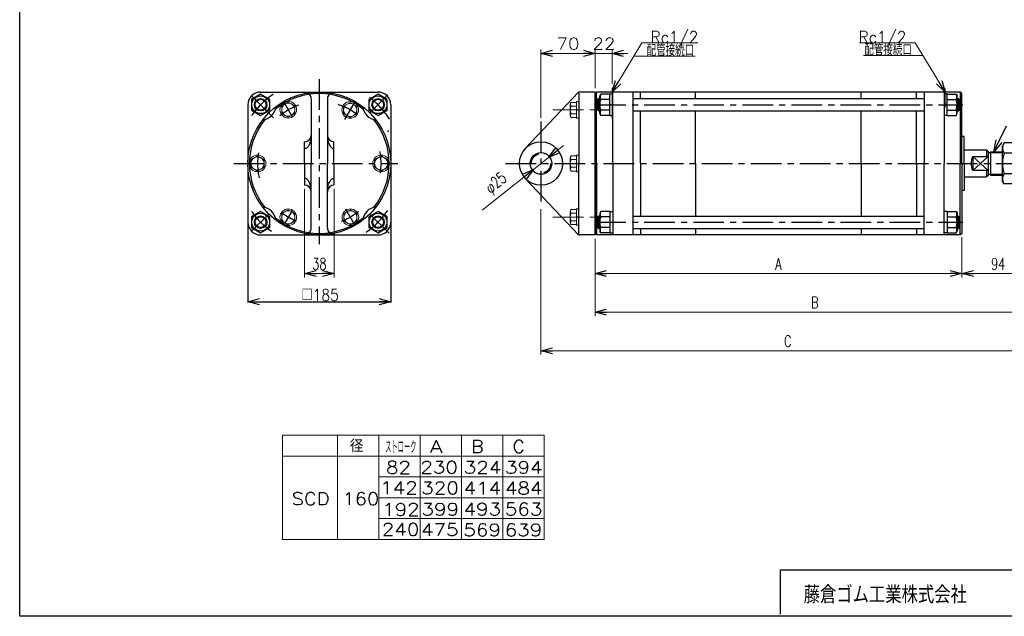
# Model space of a CAD drawing. Header units: millimetres. Extents: x -950 to 1020, y -701 to 709.
# Tile 1 of 3: x -950 to 325, y -670 to 102. Entities that reach past the tile are written whole.
import ezdxf
from ezdxf.enums import TextEntityAlignment as Align

# ---------------------------------------------------------------- set-up
doc = ezdxf.new("R2010")
doc.units = ezdxf.units.MM
doc.header["$LTSCALE"] = 1.25
doc.header["$PDSIZE"] = 1
doc.linetypes.add('CENTER', pattern=[50.8, 31.75, -6.35, 6.35, -6.35])
doc.linetypes.add('DIVIDE', pattern=[31.75, 12.7, -6.35, 0, -6.35, 0, -6.35])
doc.layers.add('ZUWAKU', color=7, linetype='Continuous')
doc.styles.add('FdaStyle0', font='txt.shx', dxfattribs={"width": 0.714286, "bigfont": 'bigfont'})
doc.dimstyles.new('DaDimDiametricStyle', dxfattribs={"dimtxt": 15, "dimasz": 15.000009, "dimexe": 5, "dimexo": 5, "dimgap": 5, "dimtad": 3, "dimdsep": 46, "dimtxsty": 'FdaStyle0', "dimblk1": 'OPEN30', "dimblk2": 'OPEN30', "dimsah": 1, "dimcen": 0.09, "dimclrd": 4, "dimclre": 7, "dimclrt": 4, "dimadec": 0, "dimazin": 2, "dimtfac": 1, "dimtdec": 4, "dimtmove": 0, "dimatfit": 0, "dimfxl": 1, "dimarcsym": 0})
doc.dimstyles.new('DaDimRotatedStyle', dxfattribs={"dimtxt": 15, "dimasz": 15.000009, "dimexe": 5, "dimexo": 5, "dimgap": 5, "dimtad": 3, "dimdsep": 46, "dimtxsty": 'FdaStyle0', "dimblk1": 'OPEN30', "dimblk2": 'OPEN30', "dimsah": 1, "dimcen": 0.09, "dimclrd": 4, "dimclre": 4, "dimclrt": 4, "dimadec": 0, "dimazin": 2, "dimtfac": 1, "dimtdec": 4, "dimtmove": 0, "dimatfit": 0, "dimfxl": 1, "dimarcsym": 0})

# ---------------------------------------------------------------- blocks, each defined once
blk = doc.blocks.new('_OPEN30')
at = {"color": 0, "linetype": 'ByBlock', "lineweight": -2}
for p, q in [((-1, 0.267949), (0, 0)), ((0, 0), (-1, -0.267949)), ((0, 0), (-1, 0))]:
    blk.add_line(p, q, dxfattribs=at)
blk = doc.blocks.new('DC_GROUP_Φ160_1')
at = {"color": 4, "linetype": 'Continuous', "lineweight": 25}
for p, q in [((-486, -146.2), (-498, -153.1)), ((-474, -153.1), (-486, -146.2)), ((-498, -153.1), (-498, -167)), ((-474, -167), (-474, -153.1)), ((-498, -167), (-486, -173.9)), ((-486, -173.9), (-474, -167))]:
    blk.add_line(p, q, dxfattribs=at)
for radius in [11.5, 8, 7]:
    blk.add_circle((-486, -160), radius, dxfattribs=at)
blk = doc.blocks.new('DC_GROUP_Φ160_2')
at = {"color": 4, "linetype": 'Continuous', "lineweight": 25}
for p, q in [((-638, -146.2), (-650, -153.1)), ((-626, -153.1), (-638, -146.2)), ((-650, -153.1), (-650, -167)), ((-626, -167), (-626, -153.1)), ((-650, -167), (-638, -173.9)), ((-638, -173.9), (-626, -167))]:
    blk.add_line(p, q, dxfattribs=at)
for radius in [11.5, 8, 7]:
    blk.add_circle((-638, -160), radius, dxfattribs=at)
blk = doc.blocks.new('DC_GROUP_Φ160_3')
at = {"color": 4, "linetype": 'Continuous', "lineweight": 25}
for p, q in [((-638, 5.8), (-650, -1.1)), ((-626, -1.1), (-638, 5.8)), ((-650, -1.1), (-650, -15)), ((-626, -15), (-626, -1.1)), ((-650, -15), (-638, -21.9)), ((-638, -21.9), (-626, -15))]:
    blk.add_line(p, q, dxfattribs=at)
for radius in [11.5, 8, 7]:
    blk.add_circle((-638, -8), radius, dxfattribs=at)
blk = doc.blocks.new('DC_GROUP_Φ160_4')
at = {"color": 4, "linetype": 'Continuous', "lineweight": 25}
for p, q in [((-486, 5.8), (-498, -1.1)), ((-474, -1.1), (-486, 5.8)), ((-498, -1.1), (-498, -15)), ((-474, -15), (-474, -1.1)), ((-498, -15), (-486, -21.9)), ((-486, -21.9), (-474, -15))]:
    blk.add_line(p, q, dxfattribs=at)
for radius in [11.5, 8, 7]:
    blk.add_circle((-486, -8), radius, dxfattribs=at)
blk = doc.blocks.new('DC_GROUP_Φ160_5')
at = {"color": 4, "linetype": 'Continuous', "lineweight": 25}
for p, q in [((324.6, -57.5), (322, -62)), ((322, -62), (322, -106)), ((337.4, -57.5), (324.6, -57.5)), ((337.4, -57.5), (340, -62)), ((340, -62), (340, -106)), ((337.4, -70.8), (324.6, -70.8)), ((337.4, -97.3), (324.6, -97.3)), ((324.6, -110.6), (322, -106)), ((337.4, -110.6), (324.6, -110.6)), ((337.4, -110.6), (340, -106))]:
    blk.add_line(p, q, dxfattribs=at)
for centre, radius, start, end in [((334.3, -64.1), 11.8, 145.6111, 214.3889), ((327.7, -64.1), 11.8, 325.6111, 34.3889), ((366.5, -84), 43.9, 162.4111, 197.5889), ((295.5, -84), 43.9, 342.4111, 17.5889), ((334.3, -104), 11.8, 145.6111, 214.3889), ((327.7, -104), 11.8, 325.6111, 34.3889)]:
    blk.add_arc(centre, radius, start, end, dxfattribs=at)
blk = doc.blocks.new('DC_GROUP_Φ160_6')
at = {"color": 4, "linetype": 'Continuous', "lineweight": 25}
for p, q in [((-197.6, -146.2), (-199, -148.5)), ((-199, -148.5), (-199, -171.5)), ((-186, -146.2), (-197.6, -146.2)), ((-186, -146), (-186, -174)), ((-186, -146), (-182, -146)), ((-186, -146.2), (-186, -173.9)), ((-186, -153.1), (-197.6, -153.1)), ((-186, -160.6), (-182, -159.5)), ((-197.6, -173.9), (-199, -171.5)), ((-186, -167), (-197.6, -167)), ((-186, -173.9), (-197.6, -173.9)), ((-186, -174), (-182, -174))]:
    blk.add_line(p, q, dxfattribs=at)
for centre, radius, start, end in [((-191.6, -149.7), 6.93, 150, 210), ((-180.7, -160), 18.3, 157.7807, 202.2193), ((-191.6, -170.4), 6.93, 150, 210)]:
    blk.add_arc(centre, radius, start, end, dxfattribs=at)
blk = doc.blocks.new('DC_GROUP_Φ160_7')
at = {"color": 4, "linetype": 'Continuous', "lineweight": 25}
for p, q in [((251, -146), (247, -146)), ((251, -146), (251, -174)), ((251, -146.2), (251, -173.9)), ((251, -146.2), (262.6, -146.2)), ((262.6, -146.2), (264, -148.5)), ((264, -148.5), (264, -171.5)), ((251, -160.6), (247, -159.5)), ((251, -153.1), (262.6, -153.1)), ((251, -174), (247, -174)), ((251, -167), (262.6, -167)), ((251, -173.9), (262.6, -173.9)), ((262.6, -173.9), (264, -171.5))]:
    blk.add_line(p, q, dxfattribs=at)
for centre, radius, start, end in [((256.6, -149.7), 6.93, 330, 30), ((245.7, -160), 18.3, 337.7807, 22.2193), ((256.6, -170.4), 6.93, 330, 30)]:
    blk.add_arc(centre, radius, start, end, dxfattribs=at)
blk = doc.blocks.new('DC_GROUP_Φ160_8')
at = {"color": 4, "linetype": 'Continuous', "lineweight": 25}
for p, q in [((-197.6, 5.8), (-199, 3.5)), ((-199, -19.5), (-199, 3.5)), ((-186, 5.8), (-197.6, 5.8)), ((-186, -22), (-186, 6)), ((-186, 6), (-182, 6)), ((-186, -21.9), (-186, 5.8)), ((-186, -1.1), (-197.6, -1.1)), ((-186, -7.5), (-182, -8.6)), ((-197.6, -21.9), (-199, -19.5)), ((-186, -15), (-197.6, -15)), ((-186, -21.9), (-197.6, -21.9)), ((-186, -22), (-182, -22))]:
    blk.add_line(p, q, dxfattribs=at)
for centre, radius, start, end in [((-191.6, 2.3), 6.93, 150, 210), ((-180.7, -8), 18.3, 157.7807, 202.2193), ((-191.6, -18.4), 6.93, 150, 210)]:
    blk.add_arc(centre, radius, start, end, dxfattribs=at)
blk = doc.blocks.new('DC_GROUP_Φ160_9')
at = {"color": 4, "linetype": 'Continuous', "lineweight": 25}
for p, q in [((251, 6), (247, 6)), ((251, -22), (251, 6)), ((251, -21.9), (251, 5.8)), ((251, 5.8), (262.6, 5.8)), ((262.6, 5.8), (264, 3.5)), ((264, -19.5), (264, 3.5)), ((251, -7.5), (247, -8.6)), ((251, -1.1), (262.6, -1.1)), ((251, -22), (247, -22)), ((251, -15), (262.6, -15)), ((251, -21.9), (262.6, -21.9)), ((262.6, -21.9), (264, -19.5))]:
    blk.add_line(p, q, dxfattribs=at)
for centre, radius, start, end in [((256.6, 2.3), 6.93, 330, 30), ((245.7, -8), 18.3, 337.7807, 22.2193), ((256.6, -18.4), 6.93, 330, 30)]:
    blk.add_arc(centre, radius, start, end, dxfattribs=at)
blk = doc.blocks.new('DC_GROUP_Φ160_20')
at = {"color": 4, "linetype": 'Continuous', "lineweight": 13}
for p, q in [((-237, -7.4), (-237, -22.1)), ((-229, -5), (-236.1, -5)), ((-229, -9.9), (-236.1, -9.9)), ((-226, -4), (-229, -4)), ((-229, -4), (-229, -25.5)), ((-226, -4), (-226, -25.5)), ((-229, -19.7), (-236.1, -19.7)), ((-229, -24.6), (-236.1, -24.6)), ((-229, -14.8), (-226, -14)), ((-229, -15.6), (-226, -14.8)), ((-226, -25.5), (-229, -25.5))]:
    blk.add_line(p, q, dxfattribs=at)
for centre, radius, start, end in [((-233.2, -7.4), 3.78, 139.5701, 220.4299), ((-223.2, -14.8), 13.8, 159.1359, 200.8641), ((-233.2, -22.1), 3.78, 139.5701, 220.4299)]:
    blk.add_arc(centre, radius, start, end, dxfattribs=at)
blk = doc.blocks.new('DC_GROUP_Φ160_21')
at = {"color": 4, "linetype": 'Continuous', "lineweight": 13}
for p, q in [((-229, -74.2), (-236.1, -74.2)), ((-226, -73.3), (-229, -73.3)), ((-229, -73.3), (-229, -94.8)), ((-226, -73.3), (-226, -94.8)), ((-237, -76.7), (-237, -91.4)), ((-229, -79.1), (-236.1, -79.1)), ((-229, -89), (-236.1, -89)), ((-229, -84), (-226, -83.2)), ((-229, -84.9), (-226, -84)), ((-229, -93.9), (-236.1, -93.9)), ((-226, -94.8), (-229, -94.8))]:
    blk.add_line(p, q, dxfattribs=at)
for centre, radius, start, end in [((-233.2, -76.7), 3.78, 139.5701, 220.4299), ((-223.2, -84), 13.8, 159.1359, 200.8641), ((-233.2, -91.4), 3.78, 139.5701, 220.4299)]:
    blk.add_arc(centre, radius, start, end, dxfattribs=at)
blk = doc.blocks.new('DC_GROUP_Φ160_22')
at = {"color": 4, "linetype": 'Continuous', "lineweight": 13}
for p, q in [((-237, -146), (-237, -160.7)), ((-229, -143.5), (-236.1, -143.5)), ((-229, -148.4), (-236.1, -148.4)), ((-226, -142.6), (-229, -142.6)), ((-229, -142.6), (-229, -164.1)), ((-229, -153.3), (-226, -152.5)), ((-226, -142.6), (-226, -164.1)), ((-229, -158.2), (-236.1, -158.2)), ((-229, -163.1), (-236.1, -163.1)), ((-229, -154.1), (-226, -153.3)), ((-226, -164.1), (-229, -164.1))]:
    blk.add_line(p, q, dxfattribs=at)
for centre, radius, start, end in [((-233.2, -146), 3.78, 139.5701, 220.4299), ((-223.2, -153.3), 13.8, 159.1359, 200.8641), ((-233.2, -160.7), 3.78, 139.5701, 220.4299)]:
    blk.add_arc(centre, radius, start, end, dxfattribs=at)
blk = doc.blocks.new('*D24')
at = {"color": 4, "linetype": 'Continuous', "lineweight": 13}
for p, q in [((-245.7, -60.7), (-265.2, -76.3)), ((-265.2, -76.3), (-284.8, -91.8)), ((-351, -144.6), (-284.8, -91.8))]:
    blk.add_line(p, q, dxfattribs=at)
at = {"color": 4, "xscale": 15.00001393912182, "yscale": 14.99994636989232}
for p, rotation in [((-265.2, -76.3), 218.5237421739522), ((-284.8, -91.8), 38.52374217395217)]:
    blk.add_blockref('_OPEN30', p, dxfattribs=dict(at, rotation=rotation))
at = {"color": 4, "insert": (-315, -109.5), "char_height": 15, "width": 75, "attachment_point": 9, "rotation": 38.5237, "style": 'FdaStyle0'}
blk.add_mtext('\\T1.00;φ25', dxfattribs=at)
blk = doc.blocks.new('DC_GROUP_Φ160_28')
at = {"color": 4, "linetype": 'Continuous', "lineweight": 25}
for p, q in [((-551.5, -47.5), (-551.5, -49.1)), ((-551.5, -49.1), (-551.4, -50.5)), ((-551.4, -50.5), (-551.2, -52)), ((-551.2, -52), (-551, -53.4)), ((-551, -53.4), (-550.7, -54.8)), ((-550.7, -54.8), (-550.4, -56.2)), ((-550.4, -56.2), (-550, -57.4)), ((-550, -57.4), (-549.5, -58.6)), ((-549.5, -58.6), (-549, -59.7)), ((-549, -59.7), (-548.5, -60.8)), ((-548.5, -60.8), (-547.9, -61.7)), ((-547.9, -61.7), (-547.3, -62.5)), ((-547.3, -62.5), (-546.6, -63.2)), ((-546.6, -63.2), (-545.9, -63.8)), ((-545.9, -63.8), (-545.2, -64.2)), ((-545.2, -64.2), (-544.5, -64.5)), ((-544.5, -64.5), (-543.8, -64.7)), ((-543.8, -64.7), (-543, -64.8))]:
    blk.add_line(p, q, dxfattribs=at)
blk = doc.blocks.new('DC_GROUP_Φ160_29')
at = {"color": 4, "linetype": 'Continuous', "lineweight": 25}
for p, q in [((-572.7, -50.5), (-572.8, -52)), ((-572.6, -49.1), (-572.7, -50.5)), ((-572.5, -47.5), (-572.6, -49.1)), ((-577.4, -63.2), (-578.1, -63.8)), ((-576.8, -62.5), (-577.4, -63.2)), ((-576.2, -61.7), (-576.8, -62.5)), ((-575.6, -60.8), (-576.2, -61.7)), ((-575, -59.7), (-575.6, -60.8)), ((-574.5, -58.6), (-575, -59.7)), ((-574.1, -57.4), (-574.5, -58.6)), ((-573.7, -56.2), (-574.1, -57.4)), ((-573.3, -54.8), (-573.7, -56.2)), ((-573, -53.4), (-573.3, -54.8)), ((-572.8, -52), (-573, -53.4)), ((-580.3, -64.7), (-581, -64.8)), ((-579.6, -64.5), (-580.3, -64.7)), ((-578.8, -64.2), (-579.6, -64.5)), ((-578.1, -63.8), (-578.8, -64.2))]:
    blk.add_line(p, q, dxfattribs=at)
blk = doc.blocks.new('DC_GROUP_Φ160_30')
at = {"color": 4, "linetype": 'Continuous', "lineweight": 25}
for p, q in [((-551.2, -116.1), (-551, -114.6)), ((-551, -114.6), (-550.7, -113.3)), ((-550.7, -113.3), (-550.4, -111.9)), ((-550.4, -111.9), (-550, -110.7)), ((-550, -110.7), (-549.5, -109.5)), ((-549.5, -109.5), (-549, -108.3)), ((-549, -108.3), (-548.5, -107.3)), ((-548.5, -107.3), (-547.9, -106.4)), ((-547.9, -106.4), (-547.3, -105.6)), ((-547.3, -105.6), (-546.6, -104.9)), ((-546.6, -104.9), (-545.9, -104.3)), ((-545.9, -104.3), (-545.2, -103.9)), ((-545.2, -103.9), (-544.5, -103.6)), ((-544.5, -103.6), (-543.8, -103.4)), ((-543.8, -103.4), (-543, -103.3)), ((-551.5, -119), (-551.4, -117.6)), ((-551.5, -120.5), (-551.5, -119)), ((-551.4, -117.6), (-551.2, -116.1))]:
    blk.add_line(p, q, dxfattribs=at)
blk = doc.blocks.new('DC_GROUP_Φ160_31')
at = {"color": 4, "linetype": 'Continuous', "lineweight": 25}
for p, q in [((-580.3, -103.4), (-581, -103.3)), ((-579.6, -103.6), (-580.3, -103.4)), ((-578.8, -103.9), (-579.6, -103.6)), ((-578.1, -104.3), (-578.8, -103.9)), ((-577.4, -104.9), (-578.1, -104.3)), ((-576.8, -105.6), (-577.4, -104.9)), ((-576.2, -106.4), (-576.8, -105.6)), ((-575.6, -107.3), (-576.2, -106.4)), ((-575, -108.3), (-575.6, -107.3)), ((-574.5, -109.5), (-575, -108.3)), ((-574.1, -110.7), (-574.5, -109.5)), ((-573.7, -111.9), (-574.1, -110.7)), ((-573.3, -113.3), (-573.7, -111.9)), ((-573, -114.6), (-573.3, -113.3)), ((-572.8, -116.1), (-573, -114.6)), ((-572.7, -117.6), (-572.8, -116.1)), ((-572.6, -119), (-572.7, -117.6)), ((-572.5, -120.5), (-572.6, -119))]:
    blk.add_line(p, q, dxfattribs=at)
blk = doc.blocks.new('*D34')
at = {"color": 4, "linetype": 'Continuous', "lineweight": 13}
for p, q in [((-581, -117), (-581, -231.5)), ((-543, -117), (-543, -231.5)), ((-581, -226.5), (-543, -226.5))]:
    blk.add_line(p, q, dxfattribs=at)
at = {"color": 4, "xscale": 15.00001393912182, "yscale": 14.99994636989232}
for p, rotation in [((-581, -226.5), 180), ((-543, -226.5), 360)]:
    blk.add_blockref('_OPEN30', p, dxfattribs=dict(at, rotation=rotation))
at = {"color": 4, "insert": (-562, -221.5), "char_height": 15, "width": 48.75, "attachment_point": 8, "style": 'FdaStyle0'}
blk.add_mtext('\\T1.00;38', dxfattribs=at)
blk = doc.blocks.new('DC_GROUP_Φ160_32')
at = {"color": 4, "linetype": 'Continuous', "lineweight": 13}
for p, q in [((-642, -74.2), (-650.5, -79.1)), ((-633.5, -79.1), (-642, -74.2)), ((-650.5, -79.1), (-650.5, -89)), ((-650.5, -89), (-642, -93.9)), ((-642, -93.9), (-633.5, -89)), ((-633.5, -89), (-633.5, -79.1))]:
    blk.add_line(p, q, dxfattribs=at)
for radius in [10.8, 8.5]:
    blk.add_circle((-642, -84), radius, dxfattribs=at)
blk = doc.blocks.new('DC_GROUP_Φ160_33')
at = {"color": 4, "linetype": 'Continuous', "lineweight": 13}
for p, q in [((-602.2, -143.9), (-610.7, -148.8)), ((-610.7, -148.8), (-610.7, -158.6)), ((-593.7, -148.8), (-602.2, -143.9)), ((-593.7, -158.6), (-593.7, -148.8)), ((-610.7, -158.6), (-602.2, -163.5)), ((-602.2, -163.5), (-593.7, -158.6))]:
    blk.add_line(p, q, dxfattribs=at)
for radius in [10.8, 8.5]:
    blk.add_circle((-602.2, -153.7), radius, dxfattribs=at)
blk = doc.blocks.new('DC_GROUP_Φ160_34')
at = {"color": 4, "linetype": 'Continuous', "lineweight": 13}
for p, q in [((-602.2, -4.6), (-610.7, -9.5)), ((-610.7, -9.5), (-610.7, -19.3)), ((-593.7, -9.5), (-602.2, -4.6)), ((-593.7, -19.3), (-593.7, -9.5)), ((-610.7, -19.3), (-602.2, -24.2)), ((-602.2, -24.2), (-593.7, -19.3))]:
    blk.add_line(p, q, dxfattribs=at)
for radius in [10.8, 8.5]:
    blk.add_circle((-602.2, -14.4), radius, dxfattribs=at)
blk = doc.blocks.new('DC_GROUP_Φ160_35')
at = {"color": 4, "linetype": 'Continuous', "lineweight": 13}
for p, q in [((-522, -5), (-530.5, -9.9)), ((-530.5, -9.9), (-530.5, -19.7)), ((-513.5, -9.9), (-522, -5)), ((-513.5, -19.7), (-513.5, -9.9)), ((-530.5, -19.7), (-522, -24.6)), ((-522, -24.6), (-513.5, -19.7))]:
    blk.add_line(p, q, dxfattribs=at)
for radius in [10.8, 8.5]:
    blk.add_circle((-522, -14.8), radius, dxfattribs=at)
blk = doc.blocks.new('DC_GROUP_Φ160_36')
at = {"color": 4, "linetype": 'Continuous', "lineweight": 13}
for p, q in [((-482, -74.2), (-490.5, -79.1)), ((-473.5, -79.1), (-482, -74.2)), ((-490.5, -79.1), (-490.5, -89)), ((-490.5, -89), (-482, -93.9)), ((-482, -93.9), (-473.5, -89)), ((-473.5, -89), (-473.5, -79.1))]:
    blk.add_line(p, q, dxfattribs=at)
for radius in [10.8, 8.5]:
    blk.add_circle((-482, -84), radius, dxfattribs=at)
blk = doc.blocks.new('DC_GROUP_Φ160_37')
at = {"color": 4, "linetype": 'Continuous', "lineweight": 13}
for p, q in [((-521.8, -143.9), (-530.3, -148.8)), ((-530.3, -148.8), (-530.3, -158.6)), ((-513.3, -148.8), (-521.8, -143.9)), ((-513.3, -158.6), (-513.3, -148.8)), ((-530.3, -158.6), (-521.8, -163.5)), ((-521.8, -163.5), (-513.3, -158.6))]:
    blk.add_line(p, q, dxfattribs=at)
for radius in [10.8, 8.5]:
    blk.add_circle((-521.8, -153.7), radius, dxfattribs=at)
blk = doc.blocks.new('*D41')
at = {"color": 4, "linetype": 'Continuous', "lineweight": 13}
for p, q in [((-205, -181.5), (-205, -231.5)), ((270, -179.5), (270, -231.5)), ((-205, -226.5), (270, -226.5))]:
    blk.add_line(p, q, dxfattribs=at)
at = {"color": 4, "xscale": 15.00001393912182, "yscale": 14.99994636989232}
for p, rotation in [((-205, -226.5), 180), ((270, -226.5), 360)]:
    blk.add_blockref('_OPEN30', p, dxfattribs=dict(at, rotation=rotation))
at = {"color": 4, "insert": (32.5, -221.5), "char_height": 15, "width": 37.5, "attachment_point": 8, "style": 'FdaStyle0'}
blk.add_mtext('\\T1.00;A', dxfattribs=at)
blk = doc.blocks.new('*D42')
at = {"color": 4, "linetype": 'Continuous', "lineweight": 13}
for p, q in [((364, -102), (364, -231.5)), ((270, -179.5), (270, -231.5)), ((270, -226.5), (364, -226.5))]:
    blk.add_line(p, q, dxfattribs=at)
at = {"color": 4, "xscale": 15.00001393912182, "yscale": 14.99994636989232}
for p, rotation in [((270, -226.5), 180), ((364, -226.5), 360)]:
    blk.add_blockref('_OPEN30', p, dxfattribs=dict(at, rotation=rotation))
at = {"color": 4, "insert": (317, -221.5), "char_height": 15, "width": 56.25, "attachment_point": 8, "style": 'FdaStyle0'}
blk.add_mtext('\\T1.00;94', dxfattribs=at)
blk = doc.blocks.new('*D43')
at = {"color": 4, "linetype": 'Continuous', "lineweight": 13}
for p, q in [((364, -102), (364, -281.5)), ((-205, -181.5), (-205, -281.5)), ((-205, -276.5), (364, -276.5))]:
    blk.add_line(p, q, dxfattribs=at)
at = {"color": 4, "xscale": 15.00001393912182, "yscale": 14.99994636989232}
for p, rotation in [((-205, -276.5), 180), ((364, -276.5), 360)]:
    blk.add_blockref('_OPEN30', p, dxfattribs=dict(at, rotation=rotation))
at = {"color": 4, "insert": (79.5, -271.5), "char_height": 15, "width": 37.5, "attachment_point": 8, "style": 'FdaStyle0'}
blk.add_mtext('\\T1.00;B', dxfattribs=at)
blk = doc.blocks.new('*D44')
at = {"color": 4, "linetype": 'Continuous', "lineweight": 13}
for p, q in [((364, -102), (364, -331.5)), ((-275, -143), (-275, -331.5)), ((-275, -326.5), (364, -326.5))]:
    blk.add_line(p, q, dxfattribs=at)
at = {"color": 4, "xscale": 15.00001393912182, "yscale": 14.99994636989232}
for p, rotation in [((-275, -326.5), 180), ((364, -326.5), 360)]:
    blk.add_blockref('_OPEN30', p, dxfattribs=dict(at, rotation=rotation))
at = {"color": 4, "insert": (44.5, -321.5), "char_height": 15, "width": 37.5, "attachment_point": 8, "style": 'FdaStyle0'}
blk.add_mtext('\\T1.00;C', dxfattribs=at)

msp = doc.modelspace()

# ---------------------------------------------------------------- linework, layer by layer
at = {"color": 4, "linetype": 'Continuous', "lineweight": 13}
for p, q in [((-183.004, 8.452), (-144.494, 71.991)), ((-144.494, 71.991), (-72.087, 71.991)), ((209.686, 71.991), (137.279, 71.991)), ((248.196, 8.452), (209.686, 71.991)), ((-275.004, -24.904), (-275.004, 63.452)), ((-275.004, 58.452), (-205.004, 58.452)), ((-205.004, 13.452), (-205.004, 63.452)), ((-205.004, 58.452), (-183.004, 58.452)), ((-183.004, 18.974), (-183.004, 63.452)), ((-162.442, 58.452), (-183.004, 58.452)), ((-154.849, 54.906), (-75.563, 54.906)), ((219.641, 55.567), (142.667, 55.567)), ((-609.669, -435.744), (-271.067, -435.744)), ((-609.669, -435.744), (-609.669, -570.744)), ((-538.336, -435.744), (-538.336, -570.744)), ((-484.882, -435.744), (-484.882, -570.744)), ((-431.428, -435.744), (-431.428, -570.744)), ((-377.975, -435.744), (-377.975, -570.744)), ((-324.521, -435.744), (-324.521, -570.744)), ((-271.067, -435.744), (-271.067, -570.744)), ((-609.669, -462.744), (-271.067, -462.744)), ((-484.882, -489.744), (-271.067, -489.744)), ((-484.756, -516.744), (-271.067, -516.744)), ((-484.882, -543.744), (-271.067, -543.744)), ((-610.589, -570.744), (-271.067, -570.744))]:
    msp.add_line(p, q, dxfattribs=at)
at = {"color": 4, "linetype": 'CENTER', "lineweight": 25}
for p, q in [((-562.034, 25.021), (-562.034, -188.396)), ((-183.004, 13.974), (-183.004, -26.248)), ((247.996, 13.013), (247.996, -11.518)), ((-648.836, 2.754), (-621.142, -24.939)), ((-473.273, 4.713), (-497.121, -19.136)), ((-606.995, -6.173), (-596.543, -24.276)), ((-516.705, -5.537), (-529.271, -27.302)), ((-204.706, -8.048), (271.369, -8.048)), ((-275.004, -29.904), (-275.004, -138.038)), ((-672.724, -84.048), (-460.173, -84.048)), ((-320.854, -84.048), (374.864, -84.048)), ((-627.901, -149.916), (-650.21, -172.224)), ((-597.272, -145.082), (-606.64, -161.308)), ((-528.08, -142.857), (-517.167, -161.759)), ((-495.746, -150.335), (-471.707, -174.375)), ((-204.706, -160.048), (271.369, -160.048))]:
    msp.add_line(p, q, dxfattribs=at)
at = {"color": 4, "linetype": 'Continuous', "lineweight": 25}
for p, q in [((-638.034, 8.452), (-486.034, 8.452)), ((-226.3, 8.14), (-295.339, -64.8)), ((-226.004, 6.852), (-226.004, -84.048)), ((-205.004, 8.452), (-225.574, 8.452)), ((-203.004, 8.452), (-205.004, 6.452)), ((-205.004, 8.452), (-205.004, -84.048)), ((-205.004, -84.048), (-205.004, 6.452)), ((268.196, 8.452), (-203.004, 8.452)), ((-203.004, -84.048), (-203.004, 8.452)), ((-182.004, -84.048), (-182.004, 8.452)), ((-156.004, 8.452), (-156.004, -176.548)), ((-146.304, 1.103), (-146.304, 8.452)), ((-146.304, -0.048), (-146.304, 8.452)), ((-74.904, -0.048), (-74.904, 8.452)), ((139.696, -0.048), (139.696, 8.452)), ((211.096, -0.048), (211.096, 8.452)), ((220.996, 8.452), (220.996, -84.048)), ((246.996, 8.452), (246.996, -84.048)), ((269.996, 6.452), (267.996, 8.452)), ((267.996, 8.452), (267.996, -84.048)), ((269.996, -84.048), (269.996, 6.452)), ((-654.534, -8.048), (-654.534, -160.048)), ((-572.534, -0.777), (-572.534, -84.048)), ((-551.534, -0.777), (-551.534, -84.048)), ((-469.534, -8.048), (-469.534, -160.048)), ((-202.004, -1.548), (-200.504, -0.048)), ((-202.004, -14.548), (-202.004, -1.548)), ((-201.504, -1.048), (-199.004, -1.048)), ((-199.004, -0.048), (-200.504, -0.048)), ((-200.504, -16.048), (-200.504, -0.048)), ((-156.004, -0.048), (221.196, -0.048)), ((263.996, -0.048), (265.496, -0.048)), ((266.496, -1.048), (263.996, -1.048)), ((266.996, -1.548), (265.496, -0.048)), ((265.496, -16.048), (265.496, -0.048)), ((266.996, -14.548), (266.996, -1.548)), ((-202.004, -14.548), (-200.504, -16.048)), ((-201.504, -15.048), (-199.004, -15.048)), ((-199.004, -16.048), (-200.504, -16.048)), ((-156.004, -16.048), (221.196, -16.048)), ((-146.304, -84.048), (-146.304, -16.048)), ((-74.904, -84.048), (-74.904, -16.048)), ((139.696, -84.048), (139.696, -16.048)), ((211.096, -84.048), (211.096, -16.048)), ((266.496, -15.048), (263.996, -15.048)), ((263.996, -16.048), (265.496, -16.048)), ((266.996, -14.548), (265.496, -16.048)), ((311.567, -68.836), (327.889, -35.17)), ((272.996, -49.048), (269.996, -49.048)), ((272.996, -84.048), (272.996, -49.048)), ((-581.034, -84.048), (-581.034, -56.048)), ((-543.034, -84.048), (-543.034, -56.048)), ((272.996, -66.548), (301.996, -66.548)), ((283.996, -75.048), (283.996, -93.048)), ((283.996, -75.048), (303.996, -75.048)), ((283.996, -75.048), (303.996, -93.048)), ((303.996, -75.048), (283.996, -93.048)), ((303.996, -68.548), (301.996, -66.548)), ((301.996, -66.548), (301.996, -75.048)), ((303.996, -68.548), (301.996, -66.548)), ((303.996, -68.548), (303.996, -99.548)), ((303.996, -70.048), (306.921, -70.048)), ((306.921, -69.048), (322.007, -69.048)), ((306.921, -70.048), (322.007, -70.048)), ((306.996, -69.048), (306.996, -99.048)), ((-581.034, -84.048), (-581.034, -112.048)), ((-572.534, -167.319), (-572.534, -84.048)), ((-551.534, -167.319), (-551.534, -84.048)), ((-543.034, -84.048), (-543.034, -112.048)), ((-226.004, -174.948), (-226.004, -84.048)), ((-205.004, -84.048), (-205.004, -174.548)), ((-205.004, -176.548), (-205.004, -84.048)), ((-203.004, -84.048), (-203.004, -176.548)), ((-182.004, -84.048), (-182.004, -176.548)), ((-146.304, -84.048), (-146.304, -152.048)), ((-74.904, -84.048), (-74.904, -152.048)), ((139.696, -84.048), (139.696, -152.048)), ((211.096, -84.048), (211.096, -152.048)), ((220.996, -176.548), (220.996, -84.048)), ((246.996, -176.548), (246.996, -84.048)), ((267.996, -176.548), (267.996, -84.048)), ((269.996, -84.048), (269.996, -174.548)), ((272.996, -84.048), (272.996, -119.048)), ((272.996, -101.548), (301.996, -101.548)), ((303.996, -93.048), (283.996, -93.048)), ((301.996, -93.048), (301.996, -101.548)), ((303.996, -99.548), (301.996, -101.548)), ((303.996, -98.048), (306.996, -98.048)), ((306.996, -98.048), (322.007, -98.048)), ((306.996, -99.048), (322.007, -99.048)), ((-226.3, -176.235), (-295.339, -103.296)), ((272.996, -119.048), (269.996, -119.048)), ((-202.004, -153.548), (-200.504, -152.048)), ((-199.004, -152.048), (-200.504, -152.048)), ((-200.504, -152.048), (-200.504, -168.048)), ((-156.004, -152.048), (221.196, -152.048)), ((263.996, -152.048), (265.496, -152.048)), ((266.996, -153.548), (265.496, -152.048)), ((265.496, -152.048), (265.496, -168.048)), ((-654.548, -160.062), (-654.548, -264.161)), ((-469.52, -160.062), (-469.52, -264.161)), ((-202.004, -153.548), (-202.004, -166.548)), ((-201.504, -153.048), (-199.004, -153.048)), ((266.496, -153.048), (263.996, -153.048)), ((266.996, -153.548), (266.996, -166.548)), ((-638.034, -176.548), (-486.034, -176.548)), ((-205.004, -176.548), (-225.574, -176.548)), ((-203.004, -176.548), (-205.004, -174.548)), ((268.196, -176.548), (-203.004, -176.548)), ((-202.004, -166.548), (-200.504, -168.048)), ((-201.504, -167.048), (-199.004, -167.048)), ((-199.004, -168.048), (-200.504, -168.048)), ((-156.004, -168.048), (221.196, -168.048)), ((-146.304, -168.048), (-146.304, -176.548)), ((-146.304, -169.199), (-146.304, -176.548)), ((-74.904, -168.048), (-74.904, -176.548)), ((139.696, -168.048), (139.696, -176.548)), ((211.096, -168.048), (211.096, -176.548)), ((266.496, -167.048), (263.996, -167.048)), ((263.996, -168.048), (265.496, -168.048)), ((266.996, -166.548), (265.496, -168.048)), ((269.996, -174.548), (267.996, -176.548)), ((-654.548, -262.961), (-469.52, -262.961))]:
    msp.add_line(p, q, dxfattribs=at)
at = {"color": 4, "linetype": 'CENTER', "lineweight": 13}
for p, q in [((-259.492, -14.766), (-200.927, -14.766)), ((-259.492, -153.33), (-200.927, -153.33))]:
    msp.add_line(p, q, dxfattribs=at)
at = {"color": 4, "linetype": 'Continuous', "lineweight": 25}
for centre, radius in [((-562.034, -84.048), 92.5), ((-275.004, -84.048), 28), ((-275.004, -84.048), 14)]:
    msp.add_circle(centre, radius, dxfattribs=at)
at = {"color": 4, "linetype": 'DIVIDE', "lineweight": 25}
msp.add_circle((-275.004, -84.048), 12.5, dxfattribs=at)
at = {"color": 4, "linetype": 'Continuous', "lineweight": 25}
for centre, radius, start, end in [((-638.034, -8.048), 16.5, 90, 180), ((-562.034, -84.048), 90.5, 51.122972, 128.877028), ((-579.584, -0.428), 7.059, 0, 101.853232), ((-544.484, -0.428), 7.059, 78.146768, 180), ((-486.034, -8.048), 16.5, 0, 90), ((-225.574, 7.452), 1, 90, 136.573551), ((-638.048, -8.034), 20, 277.250758, 352.749242), ((-486.02, -8.034), 20, 187.250758, 262.749242), ((-562.034, -84.048), 90.5, 141.122972, 218.877028), ((-562.034, -84.048), 90.5, 321.122972, 38.877028), ((-581.034, -47.548), 8.5, 270, 0), ((-543.034, -47.548), 8.5, 180, 270), ((301.856, -84.048), 20, 153.256316, 206.743684), ((-581.034, -120.548), 8.5, 0, 90), ((-543.034, -120.548), 8.5, 90, 180), ((-638.048, -160.062), 20, 7.250758, 82.749242), ((-486.02, -160.062), 20, 97.250758, 172.749242), ((-638.034, -160.048), 16.5, 180, 270), ((-562.034, -84.048), 90.5, 231.122972, 308.877028), ((-486.034, -160.048), 16.5, 270, 0), ((-579.584, -167.667), 7.059, 258.146768, 0), ((-544.484, -167.667), 7.059, 180, 281.853232), ((-225.574, -175.548), 1, 223.426449, 270)]:
    msp.add_arc(centre, radius, start, end, dxfattribs=at)
at = {"color": 4, "linetype": 'CENTER', "lineweight": 25}
for radius, start, end in [(107.5, 123.663294, 146.3064), (107.5, 32.184902, 52.820468), (80, 109.376688, 129.539968), (80, 51.705347, 72.255726), (80, 170.177599, 193.386397), (80, 351.0834, 11.0369), (107.5, 215.397753, 234.717504), (80, 231.803223, 247.949327), (80, 291.005988, 309.407152), (107.5, 304.342228, 326.132268)]:
    msp.add_arc((-562.034, -84.048), radius, start, end, dxfattribs=at)
at = {"color": 4, "linetype": 'Continuous'}
msp.add_point((-472.813, -42.098), dxfattribs=at)
at = {"layer": 'ZUWAKU', "color": 5, "linetype": 'Continuous', "lineweight": 25}
for p, q in [((-950, -670.117), (-950, 708.633)), ((1020, -670.117), (-950, -670.117))]:
    msp.add_line(p, q, dxfattribs=at)
at = {"layer": 'ZUWAKU', "color": 4, "linetype": 'Continuous', "lineweight": 25}
for p, q in [((35, -610.117), (990, -610.117)), ((35, -667.441), (35, -610.117))]:
    msp.add_line(p, q, dxfattribs=at)

# ---------------------------------------------------------------- block references
at = {"color": 4, "xscale": 15.00001393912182, "yscale": 14.99994636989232}
for p, rotation in [((-275.004, 58.452), 180), ((-205.004, 58.452), 360), ((-183.004, 58.452), 180), ((-183.004, 8.452), 238.7806996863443), ((248.196, 8.452), 301.2193003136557), ((311.567, -68.836), 244.135616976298), ((-654.548, -262.961), 180), ((-469.52, -262.961), 360)]:
    msp.add_blockref('_OPEN30', p, dxfattribs=dict(at, rotation=rotation))
at = {"linetype": 'Continuous'}
for name in ['DC_GROUP_Φ160_3', 'DC_GROUP_Φ160_4', 'DC_GROUP_Φ160_8', 'DC_GROUP_Φ160_9', 'DC_GROUP_Φ160_34', 'DC_GROUP_Φ160_35', 'DC_GROUP_Φ160_20', 'DC_GROUP_Φ160_29', 'DC_GROUP_Φ160_28', 'DC_GROUP_Φ160_5', 'DC_GROUP_Φ160_32', 'DC_GROUP_Φ160_36', 'DC_GROUP_Φ160_21', 'DC_GROUP_Φ160_31', 'DC_GROUP_Φ160_30', 'DC_GROUP_Φ160_2', 'DC_GROUP_Φ160_33', 'DC_GROUP_Φ160_37', 'DC_GROUP_Φ160_1', 'DC_GROUP_Φ160_22', 'DC_GROUP_Φ160_6', 'DC_GROUP_Φ160_7']:
    msp.add_blockref(name, (0, 0), dxfattribs=at)

# ---------------------------------------------------------------- texts
at = {"color": 4, "style": 'FdaStyle0'}
for s, height, p, p2 in [('70', 15, (-255.004, 63.452), (-225.004, 63.452)), ('22', 15, (-208.439, 63.452), (-178.439, 63.452)), ('A', 16.2, (-418.862, -458.48), (-402.662, -458.48)), ('B', 16.2, (-365.409, -458.48), (-349.209, -458.48)), ('C', 16.2, (-311.955, -458.48), (-295.755, -458.48)), ('82', 16.2, (-475.698, -485.533), (-443.298, -485.533)), ('230', 16.2, (-431.18, -485.416), (-382.58, -485.416)), ('324', 16.2, (-374.971, -485.48), (-326.371, -485.48)), ('394', 16.2, (-321.517, -485.48), (-272.917, -485.48)), ('142', 16.2, (-483.145, -511.89), (-434.545, -511.89)), ('320', 16.2, (-429.943, -512.087), (-381.343, -512.087)), ('414', 16.2, (-375.115, -512.48), (-326.515, -512.48)), ('484', 16.2, (-321.661, -512.48), (-273.061, -512.48)), ('SCD 160', 16.2, (-597.885, -525.98), (-484.485, -525.98)), ('192', 16.2, (-480.703, -539.988), (-432.103, -539.988)), ('399', 16.2, (-429.682, -539.759), (-381.082, -539.759)), ('493', 16.2, (-375.258, -539.48), (-326.658, -539.48)), ('563', 16.2, (-321.805, -539.48), (-273.205, -539.48)), ('240', 16.2, (-481.076, -565.705), (-432.476, -565.705)), ('475', 16.2, (-430.231, -566.087), (-381.631, -566.087)), ('569', 16.2, (-375.402, -566.48), (-326.802, -566.48)), ('639', 16.2, (-321.949, -566.48), (-273.349, -566.48))]:
    msp.add_text(s, height=height, dxfattribs=at).set_placement(p, p2, align=Align.FIT)
for s, height, width, p, p2 in [('Rc1/2', 15, 0.804178, (-132.901, 71.991), (-71.301, 71.991)), ('Rc1/2', 15, 0.804178, (136.493, 71.991), (198.093, 71.991)), ('配管接続口', 15, 0.672489, (-138.198, 54.906), (-76.598, 54.906)), ('配管接続口', 15, 0.672489, (143.702, 55.567), (205.302, 55.567)), (' □185', 15, 0.769231, (-596.834, -261.761), (-536.834, -261.761)), ('   径', 16.2, 0.952381, (-569.583, -457.79), (-504.783, -457.79)), ('ストローク', 16.2, 0.416667, (-476.785, -459.148), (-436.285, -459.148))]:
    msp.add_text(s, height=height, dxfattribs=dict(at, width=width)).set_placement(p, p2, align=Align.FIT)
at = {"layer": 'ZUWAKU', "color": 4, "style": 'FdaStyle0', "width": 0.652778}
msp.add_text('藤倉ゴム工業株式会社', height=22.5, dxfattribs=at).set_placement((65.063, -653.404), (276.563, -653.404), align=Align.FIT)

# ---------------------------------------------------------------- dimensions: what is measured, and where the dimension line sits
at = {"linetype": 'Continuous', "lineweight": 13}
dim = msp.add_diameter_dim_2p(p1=(-284.783, -91.833), p2=(-265.225, -76.262), text='φ25', dimstyle='DaDimDiametricStyle', override={"dimtxt": 15, "dimasz": 15.000009, "dimexe": 5, "dimexo": 5, "dimgap": 5, "dimtad": 3, "dimtih": 0, "dimtoh": 0, "dimdec": 2, "dimzin": 8, "dimtxsty": 'FdaStyle0', "dimblk1": 'OPEN30', "dimblk2": 'OPEN30', "dimsah": 1, "dimclrd": 4, "dimclre": 7, "dimclrt": 4, "dimazin": 2, "dimtofl": 1, "dimatfit": 0, "dimtolj": 0, "dimtzin": 8}, dxfattribs=at)
dim.commit()
dim.dimension.update_dxf_attribs({"geometry": '*D24', "text_midpoint": (-337.287, -117.655)})
for base, p1, p2, text, picture, middle in [((363.996, -326.548), (-275.004, -138.038), (363.996, -97.048), 'C', '*D44', (44.496, -326.548)), ((363.996, -276.548), (-205.004, -176.548), (363.996, -97.048), 'B', '*D43', (79.496, -276.548)), ((269.996, -226.548), (-205.004, -176.548), (269.996, -174.548), 'A', '*D41', (32.496, -226.548))]:
    dim = msp.add_linear_dim(base=base, p1=p1, p2=p2, text=text, dimstyle='DaDimRotatedStyle', override={"dimtxt": 15, "dimasz": 15.000009, "dimexe": 5, "dimexo": 5, "dimgap": 5, "dimtad": 3, "dimtih": 0, "dimtoh": 0, "dimdec": 2, "dimzin": 8, "dimtxsty": 'FdaStyle0', "dimblk1": 'OPEN30', "dimblk2": 'OPEN30', "dimsah": 1, "dimclrd": 4, "dimclre": 4, "dimclrt": 4, "dimazin": 2, "dimtofl": 1, "dimatfit": 0, "dimtolj": 0, "dimtzin": 8}, dxfattribs=at)
    dim.commit()
    dim.dimension.update_dxf_attribs({"geometry": picture, "text_midpoint": middle})
for base, p1, p2, picture, middle in [((363.996, -226.548), (269.996, -174.548), (363.996, -97.048), '*D42', (316.996, -226.548)), ((-543.034, -226.548), (-581.034, -112.048), (-543.034, -112.048), '*D34', (-562.034, -226.548))]:
    dim = msp.add_linear_dim(base=base, p1=p1, p2=p2, dimstyle='DaDimRotatedStyle', override={"dimtxt": 15, "dimasz": 15.000009, "dimexe": 5, "dimexo": 5, "dimgap": 5, "dimtad": 3, "dimtih": 0, "dimtoh": 0, "dimdec": 2, "dimzin": 8, "dimtxsty": 'FdaStyle0', "dimblk1": 'OPEN30', "dimblk2": 'OPEN30', "dimsah": 1, "dimclrd": 4, "dimclre": 4, "dimclrt": 4, "dimazin": 2, "dimtofl": 1, "dimatfit": 0, "dimtolj": 0, "dimtzin": 8}, dxfattribs=at)
    dim.commit()
    dim.dimension.update_dxf_attribs({"geometry": picture, "text_midpoint": middle})

doc.saveas('drawing.dxf')
